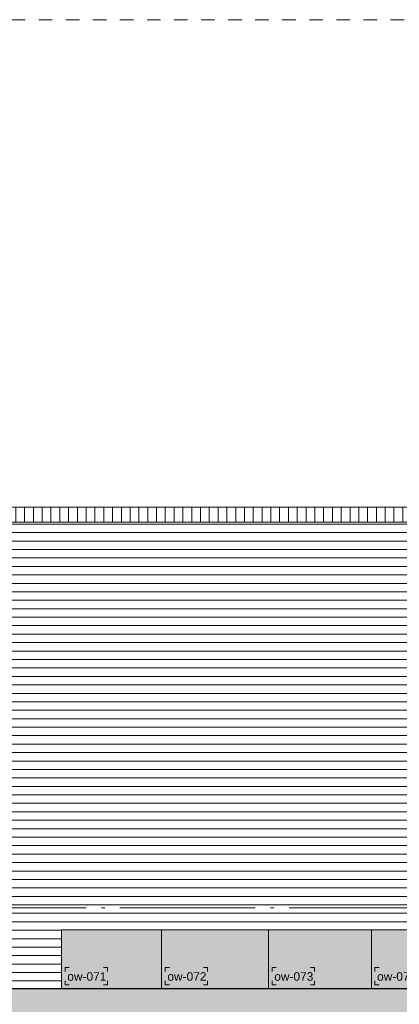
# Model space of a CAD drawing. Extents: x -294884 to 286267, y 0 to 1429765.
# Tile 106 of 178: x -6991 to -4186, y 704515 to 711789. Entities that reach past the tile are written whole.
import ezdxf

# ---------------------------------------------------------------- set-up
doc = ezdxf.new("R2010")
doc.units = 0
doc.header["$MEASUREMENT"] = 0
doc.linetypes.add('DASHDOT', pattern=[1250, 1000, -112.5, 25, -112.5])
doc.linetypes.add('DASHED', pattern=[200, 100, -100])
for name, color, linetype in [('A-0030-STRAMIEN', 1, 'Continuous'), ('A-0306--', 1, 'Continuous'), ('A-0307-TEKST', 7, 'Continuous')]:
    doc.layers.add(name, color=color, linetype=linetype)

# ---------------------------------------------------------------- blocks, each defined once
blk = doc.blocks.new('M-NIEUW_144')
at = {"linetype": 'Continuous', "lineweight": 5}
h = blk.add_hatch(dxfattribs=at)
h.set_pattern_fill('@AVMWV', color=8, style=0, pattern_type=0)
h.set_pattern_definition([(90, (0, 0), (-65, 4e-15), [])])
h.paths.add_polyline_path([(147030.8, -3013), (147030.8, -3123), (155343.3, -3123), (155343.3, -3013)], flags=0)
h = blk.add_hatch(dxfattribs=at)
h.set_pattern_fill('@AVMWH2', color=251, style=0, pattern_type=0)
h.set_pattern_definition([(0, (0, 0), (0, 62.5), [])])
h.paths.add_polyline_path([(147650.5, -6509.1), (147650.5, -6561.2), (146880, -6571.6), (146880, -6151.2), (146402.8, -6133.6), (146402.8, -5932.4), (146351.9, -5932.4), (146196.7, -5932.4), (146196.7, -5721.2), (146196.7, -5472.4), (146416.8, -5472.4), (146416.8, -5012.4), (146202.2, -5012.4), (146202.2, -4881.2), (146202.2, -4552.4), (146401.1, -4552.4), (146416.8, -4552.4), (146416.8, -4092.4), (146370.1, -4092.4), (146326.5, -4092.4), (146202.2, -4092.4), (146202.2, -4038.7), (146202.2, -3632.4), (146383.7, -3632.4), (146383.7, -3256.2), (146414.1, -3253), (147030.8, -3253), (147030.8, -3123), (150343.4, -3123), (150343.4, -3471.6), (150760.5, -3471.6), (150760.5, -3946.6), (150680.5, -3946.6), (150680.5, -4321.6), (150790.5, -4321.6), (150790.5, -4697.6), (150680.5, -4697.6), (150680.5, -5009.6), (150780.5, -5009.6), (150780.5, -5321.6), (150800.5, -5321.6), (150800.5, -5758.6), (150870.5, -5758.6), (150870.5, -6133.6), (147650.5, -6133.6), (147650.5, -6391.2)], flags=0)
for color, points in [(8, [(147650.5, -6571.6), (147650.5, -6133.6), (150870.5, -6133.6), (150870.5, -5758.6), (150800.5, -5758.6), (150800.5, -5321.6), (150780.5, -5321.6), (150780.5, -5009.6), (150680.5, -5009.6), (150680.5, -4697.6), (150790.5, -4697.6), (150790.5, -4321.6), (150680.5, -4321.6), (150680.5, -3946.6), (150760.5, -3946.6), (150760.5, -3471.6), (151375.5, -3471.6), (151375.5, -3946.6), (151295.5, -3946.6), (151295.5, -4321.6), (151375.5, -4321.6), (151375.5, -4697.6), (151295.5, -4697.6), (151295.5, -5009.6), (151375.5, -5009.6), (151375.5, -5321.6), (151240.5, -5321.6), (151240.5, -5758.6), (151070.9, -5758.6), (151070.9, -6133.6), (153130.5, -6133.6), (153130.5, -6509.1), (154589.2, -6509.1), (154589.2, -5884.6), (154469.2, -5884.6), (154469.2, -5386.6), (154589.2, -5386.6), (154589.2, -4821.6), (154469.2, -4821.6), (154469.2, -4446.6), (154589.2, -4446.6), (154589.2, -3883.6), (154589.2, -3471.6), (155009.2, -3471.6), (155009.2, -3883.6), (155179.2, -3883.6), (155179.2, -4446.6), (155019.2, -4446.6), (155019.2, -4821.6), (155179.2, -4821.6), (155179.2, -5386.6), (155009.2, -5386.6), (155009.2, -5884.6), (155179.2, -5884.6), (155179.2, -6509.1), (155009.2, -6509.1), (155009.2, -6571.6)]), (111, [(127081.7, -6571.6), (181581.7, -6571.6), (181581.7, -9178.8), (180446.7, -9201.6), (179741, -9211.6), (179035.4, -9261.6), (178329.7, -9261.6), (176542.9, -8651.6), (175727.8, -8513), (175131.6, -8421.6), (174426, -8231.6), (173720.3, -8161.6), (173014.7, -8181.6), (171227.9, -8511.6), (170522.2, -8571.6), (169816.6, -8571.6), (169110.9, -8541.6), (168405.2, -8501.6), (167699.6, -8461.6), (165912.8, -8441.6), (164501.5, -8451.6), (163795.9, -8481.6), (163090.2, -8481.6), (161678.9, -8511.6), (159892.1, -8361.6), (158480.8, -8331.6), (157775.2, -8321.6), (157069.5, -8301.6), (155658.2, -8291.6), (153871.4, -8261.6), (153165.8, -8261.6), (152460.1, -8251.6), (151754.4, -8241.6), (151048.8, -8241.6), (149262, -8241.6), (147850.7, -8301.6), (147145.1, -8311.6), (146439.4, -8321.6), (145028.1, -8351.6), (142426.5, -8497.8), (141830, -8461.6), (141124.3, -8551.6), (137926.2, -8751.6), (136514.9, -8791.6), (135809.3, -8851.6), (133692.3, -9021.6), (131199.9, -8851.6), (130494.2, -8791.6), (127479.3, -8484.9), (127081.7, -8464.3)])]:
    blk.add_hatch(color=color, dxfattribs=at).paths.add_polyline_path(points, flags=0)
at = {"color": 7, "linetype": 'DASHED', "lineweight": 0}
blk.add_lwpolyline([(127081.7, -10611), (127081.7, 589), (181581.7, 589), (181581.7, -10611)], close=True, dxfattribs=at)
at = {"color": 7, "linetype": 'Continuous', "lineweight": 18}
blk.add_lwpolyline([(155343.3, -3013), (147030.8, -3013)], dxfattribs=at)
at = {"color": 1, "linetype": 'Continuous', "lineweight": 13}
for points in [[(155343.3, -3123), (147030.8, -3123)], [(150760.5, -3471.6), (150760.5, -3946.6), (150680.5, -3946.6), (150680.5, -4321.6), (150790.5, -4321.6), (150790.5, -4697.6), (150680.5, -4697.6), (150680.5, -5009.6), (150780.5, -5009.6), (150780.5, -5321.6), (150800.5, -5321.6), (150800.5, -5758.6), (150870.5, -5758.6), (150870.5, -6133.6), (147650.5, -6133.6), (147650.5, -6571.6)]]:
    blk.add_lwpolyline(points, dxfattribs=at)
at = {"color": 8, "linetype": 'Continuous', "lineweight": 13}
blk.add_lwpolyline([(155009.2, -6571.6), (147650.5, -6571.6), (147650.5, -6133.6), (150870.5, -6133.6)], dxfattribs=at)
at = {"color": 8, "linetype": 'Continuous', "lineweight": 5}
for points in [[(148390, -6133.6), (148390, -6571.6)], [(149180, -6133.6), (149180, -6571.6)], [(149940, -6133.6), (149940, -6571.6)]]:
    blk.add_lwpolyline(points, dxfattribs=at)
at = {"color": 111, "linetype": 'Continuous', "lineweight": 13}
blk.add_lwpolyline([(127081.7, -6571.6), (181581.7, -6571.6)], dxfattribs=at)
at = {"color": 5, "linetype": 'Continuous', "lineweight": 25}
blk.add_lwpolyline([(181581.7, -6571.6), (127081.7, -6571.6)], dxfattribs=at)
at = {"layer": 'A-0030-STRAMIEN', "color": 1, "linetype": 'DASHDOT', "lineweight": 13}
blk.add_lwpolyline([(181581.7, -5971.6), (127081.7, -5971.6)], dxfattribs=at)
at = {"layer": 'A-0306--', "color": 1, "linetype": 'Continuous', "lineweight": 13}
for points in [[(147707.1, -6411.6), (147677.1, -6411.6), (147677.1, -6441.6)], [(147960.5, -6411.6), (147990.5, -6411.6), (147990.5, -6441.6)], [(148446.7, -6411.6), (148416.7, -6411.6), (148416.7, -6441.6)], [(148700, -6411.6), (148730, -6411.6), (148730, -6441.6)], [(149236.7, -6411.6), (149206.7, -6411.6), (149206.7, -6441.6)], [(149490, -6411.6), (149520, -6411.6), (149520, -6441.6)], [(149996.7, -6411.6), (149966.7, -6411.6), (149966.7, -6441.6)], [(147707.1, -6541.6), (147677.1, -6541.6), (147677.1, -6511.6)], [(147960.5, -6541.6), (147990.5, -6541.6), (147990.5, -6511.6)], [(148446.7, -6541.6), (148416.7, -6541.6), (148416.7, -6511.6)], [(148700, -6541.6), (148730, -6541.6), (148730, -6511.6)], [(149236.7, -6541.6), (149206.7, -6541.6), (149206.7, -6511.6)], [(149490, -6541.6), (149520, -6541.6), (149520, -6511.6)], [(149996.7, -6541.6), (149966.7, -6541.6), (149966.7, -6511.6)]]:
    blk.add_lwpolyline(points, dxfattribs=at)
at = {"layer": 'A-0307-TEKST', "color": 7, "linetype": 'Continuous', "char_height": 63, "attachment_point": 7, "line_spacing_factor": 1.333333}
for s, insert in [('{\\fArial|b0|i0|c12|p0;ow-071}', (147692.8, -6511.6)), ('{\\fArial|b0|i0|c12|p0;ow-072}', (148432.3, -6511.6)), ('{\\fArial|b0|i0|c12|p0;ow-073}', (149222.3, -6511.6)), ('{\\fArial|b0|i0|c12|p0;ow-074}', (149982.3, -6511.6))]:
    blk.add_mtext(s, dxfattribs=dict(at, insert=insert))

msp = doc.modelspace()

# ---------------------------------------------------------------- block references
msp.add_blockref('M-NIEUW_144', (-154332, 711200))

doc.saveas('drawing.dxf')
